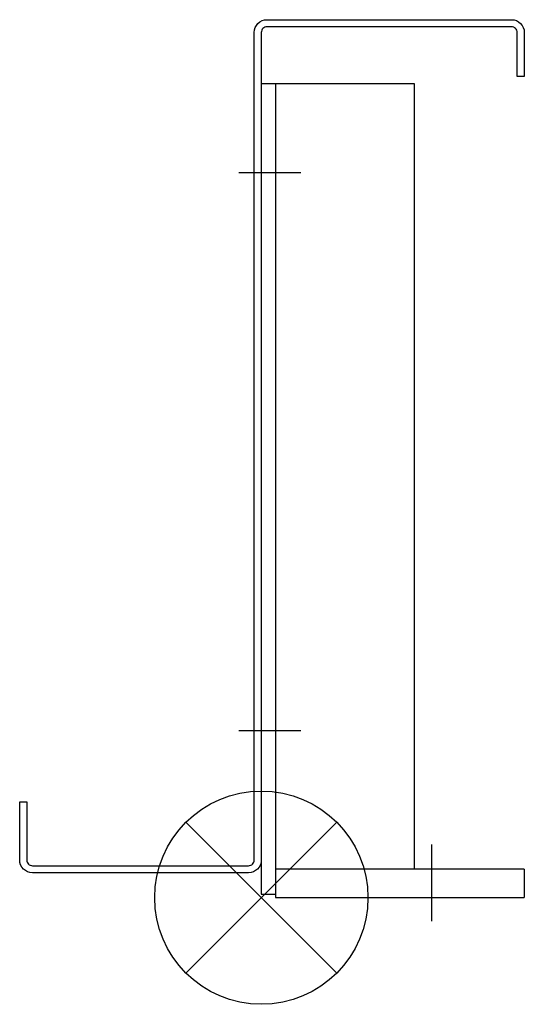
# Model space of a CAD drawing. Extents: x -528 to -386, y -493 to -216.
import ezdxf

# ---------------------------------------------------------------- set-up
doc = ezdxf.new("R2010")
doc.units = 0
doc.header["$LTSCALE"] = 100
doc.header["$MEASUREMENT"] = 0
doc.layers.get('0').update_dxf_attribs({"linetype": 'CONTINUOUS'})

# ---------------------------------------------------------------- blocks, each defined once
blk = doc.blocks.new('SOP')
at = {"color": 6}
for p, q in [((-7.071, 7.071), (7.071, -7.071)), ((7.071, 7.071), (-7.071, -7.071))]:
    blk.add_line(p, q, dxfattribs=at)
blk.add_circle((0, 0), 10, dxfattribs=at)

msp = doc.modelspace()

# ---------------------------------------------------------------- linework, layer by layer
at = {"color": 255}
for p, q in [((-460.41, -233.5), (-417.41, -233.5)), ((-460.41, -233.5), (-460.41, -461.5)), ((-456.41, -233.5), (-456.41, -462.5)), ((-417.41, -233.5), (-417.41, -454.5)), ((-412.41, -469.08), (-412.41, -447.59)), ((-456.41, -453.5), (-456.41, -461.5)), ((-386.41, -454.5), (-456.41, -454.5)), ((-386.41, -454.5), (-386.41, -462.5)), ((-460.41, -461.5), (-456.41, -461.5)), ((-456.41, -462.5), (-386.41, -462.5))]:
    msp.add_line(p, q, dxfattribs=at)
for p, q in [((-466.76, -258.5), (-449.33, -258.5)), ((-466.76, -415.5), (-449.33, -415.5))]:
    msp.add_line(p, q)
msp.add_lwpolyline([(-386.41, -219.1), (-386.41, -231.5), (-388.41, -231.5), (-388.41, -219.1, 0.414214), (-390.01, -217.5), (-458.81, -217.5, 0.414214), (-460.41, -219.1), (-460.41, -451.9, -0.414214), (-464.01, -455.5), (-524.81, -455.5, -0.414214), (-528.41, -451.9), (-528.41, -435.5), (-526.41, -435.5), (-526.41, -451.9, 0.414214), (-524.81, -453.5), (-464.01, -453.5, 0.414214), (-462.41, -451.9), (-462.41, -219.1, -0.414214), (-458.81, -215.5), (-390.01, -215.5, -0.414214)], format="xyb", close=True)

# ---------------------------------------------------------------- block references
at = {"xscale": 3, "yscale": 3, "zscale": 3}
msp.add_blockref('SOP', (-460.41, -462.5), dxfattribs=at)

doc.saveas('drawing.dxf')
